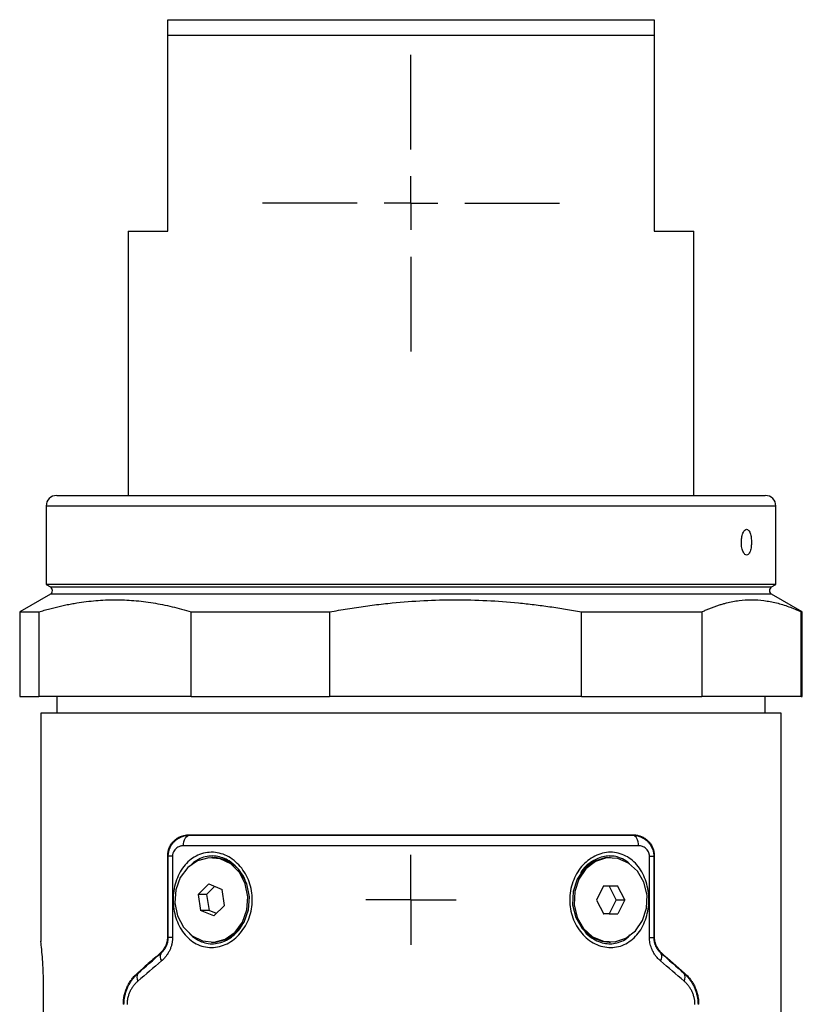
# Model space of a CAD drawing. Header units: millimetres. Extents: x 48 to 750, y 23 to 618.
# Tile 5 of 10: x 245 to 319, y 409 to 502. Entities that reach past the tile are written whole.
import ezdxf

# ---------------------------------------------------------------- set-up
doc = ezdxf.new("R2010")
doc.units = ezdxf.units.MM
doc.layers.add('SLD-0', color=179, linetype='Continuous')

# ---------------------------------------------------------------- blocks, each defined once
blk = doc.blocks.new('SW_CENTERMARKSYMBOL_2')
at = {"layer": 'SLD-0', "color": 0}
for p, q in [((0, 5.08), (0, 14.04)), ((0, 0), (0, 2.54)), ((-5.08, 0), (-14.04, 0)), ((0, 0), (-2.54, 0)), ((0, 0), (0, -2.54)), ((0, 0), (2.54, 0)), ((5.08, 0), (14.04, 0)), ((0, -5.08), (0, -14.04))]:
    blk.add_line(p, q, dxfattribs=at)
blk = doc.blocks.new('SW_CENTERMARKSYMBOL_5')
at = {"layer": 'SLD-0', "color": 0}
for p, q in [((0, 2.54), (0, 4.25585)), ((0, 0), (0, 2.54)), ((-2.54, 0), (-4.25585, 0)), ((0, 0), (-2.54, 0)), ((0, 0), (0, -2.54)), ((0, 0), (2.54, 0)), ((2.54, 0), (4.25585, 0)), ((0, -2.54), (0, -4.25585))]:
    blk.add_line(p, q, dxfattribs=at)

msp = doc.modelspace()

# ---------------------------------------------------------------- linework, layer by layer
at = {"color": 7, "linetype": 'Continuous', "lineweight": 25}
for p, q in [((258.7, 501.91), (304.7, 501.91)), ((258.7, 481.91), (258.7, 500.41)), ((304.7, 500.41), (258.7, 500.41)), ((304.7, 500.41), (304.7, 481.91)), ((254.95, 481.91), (254.95, 456.91)), ((254.95, 481.91), (258.7, 481.91)), ((304.7, 481.91), (308.45, 481.91)), ((308.45, 456.91), (308.45, 481.91)), ((248.2, 456.91), (315.2, 456.91)), ((247.2, 455.91), (247.2, 448.487)), ((316.2, 448.487), (316.2, 455.91)), ((247.2, 448.487), (247.6, 448.256)), ((316.2, 448.487), (247.2, 448.487)), ((315.8, 448.256), (316.2, 448.487)), ((247.6, 447.564), (244.7, 445.889)), ((318.7, 445.889), (315.8, 447.564)), ((244.7, 445.889), (244.7, 437.91)), ((244.7, 445.889), (246.507, 445.889)), ((246.507, 445.889), (246.507, 437.91)), ((260.919, 445.889), (273.995, 445.889)), ((260.919, 437.91), (260.919, 445.889)), ((273.995, 445.889), (273.995, 437.91)), ((297.821, 445.889), (309.188, 445.889)), ((297.821, 437.91), (297.821, 445.889)), ((309.188, 445.889), (309.188, 437.91)), ((318.602, 445.889), (318.7, 445.889)), ((318.602, 437.91), (318.602, 445.889)), ((318.7, 437.91), (318.7, 445.889)), ((244.7, 437.91), (246.507, 437.91)), ((260.919, 437.91), (246.507, 437.91)), ((248.2, 437.91), (248.2, 436.31)), ((260.919, 437.91), (273.995, 437.91)), ((297.821, 437.91), (273.995, 437.91)), ((297.821, 437.91), (309.188, 437.91)), ((318.602, 437.91), (309.188, 437.91)), ((315.2, 436.31), (315.2, 437.91)), ((318.602, 437.91), (318.7, 437.91)), ((246.7, 436.31), (246.7, 414.71)), ((316.7, 436.31), (246.7, 436.31)), ((316.7, 88.31), (316.7, 436.31)), ((258.7, 422.838), (258.7, 415.133)), ((258.7, 415.133), (258.7, 422.81)), ((304.7, 422.838), (304.7, 415.133)), ((304.7, 422.81), (304.7, 415.133)), ((259.151, 422.79), (258.749, 422.79)), ((258.749, 415.112), (258.749, 422.79)), ((259.151, 422.79), (259.151, 415.112)), ((262.975, 422.66), (262.825, 422.66)), ((300.575, 422.66), (300.425, 422.66)), ((304.249, 415.112), (304.249, 422.79)), ((304.249, 422.79), (304.652, 422.79)), ((304.652, 422.79), (304.652, 415.112)), ((265.621, 421.242), (265.471, 421.242)), ((262.589, 420.175), (261.571, 419.181)), ((262.589, 420.175), (263.844, 419.654)), ((261.571, 419.181), (261.807, 417.666)), ((262.371, 419.181), (261.571, 419.181)), ((263.15, 419.942), (262.371, 419.181)), ((262.371, 419.181), (262.607, 417.666)), ((264.08, 418.139), (263.844, 419.654)), ((299.897, 419.985), (299.242, 418.644)), ((299.897, 419.985), (301.23, 420.001)), ((301.109, 418.676), (300.435, 419.992)), ((301.909, 418.676), (301.23, 420.001)), ((299.242, 418.644), (299.921, 417.319)), ((301.109, 418.676), (300.454, 417.335)), ((301.109, 418.676), (301.909, 418.676)), ((301.909, 418.676), (301.254, 417.335)), ((263.062, 417.145), (261.807, 417.666)), ((262.607, 417.666), (261.807, 417.666)), ((263.301, 417.378), (262.607, 417.666)), ((264.08, 418.139), (263.062, 417.145)), ((300.454, 417.335), (299.916, 417.328)), ((301.254, 417.335), (299.921, 417.319)), ((300.454, 417.335), (301.254, 417.335)), ((259.151, 415.112), (258.749, 415.112)), ((262.825, 414.66), (262.975, 414.66)), ((298.724, 415.176), (298.874, 415.176)), ((300.425, 414.66), (300.575, 414.66)), ((304.249, 415.112), (304.652, 415.112)), ((258.349, 414.026), (258.152, 413.784)), ((305.248, 413.784), (305.052, 414.026)), ((246.959, 162.554), (246.959, 410.46))]:
    msp.add_line(p, q, dxfattribs=at)
at = {"color": 8, "linetype": 'Continuous', "lineweight": 25}
for p, q in [((316.2, 455.91), (247.2, 455.91)), ((247.6, 448.256), (315.8, 448.256)), ((313.067, 447.564), (247.6, 447.564)), ((315.8, 447.564), (313.067, 447.564)), ((298.046, 415.811), (298.273, 415.483))]:
    msp.add_line(p, q, dxfattribs=at)
at = {"color": 7, "linetype": 'Continuous', "lineweight": 25, "flags": 128}
for points in [[(260.178, 423.778), (260.189, 423.97), (260.22, 424.155), (260.271, 424.326), (260.34, 424.477), (260.425, 424.601), (260.521, 424.695), (260.626, 424.754), (260.735, 424.777)], [(260.702, 424.81), (260.721, 424.792), (260.735, 424.777)], [(302.666, 424.777), (302.684, 424.796), (302.699, 424.81)], [(303.223, 423.778), (303.212, 423.97), (303.181, 424.155), (303.13, 424.326), (303.06, 424.477), (302.976, 424.601), (302.88, 424.695), (302.775, 424.754), (302.666, 424.777)], [(258.749, 422.79), (258.722, 422.817), (258.7, 422.838)], [(304.7, 422.838), (304.673, 422.811), (304.652, 422.79)], [(265.471, 421.242), (264.65, 422.06), (263.651, 422.545), (262.571, 422.649), (261.516, 422.363), (260.589, 421.715), (259.881, 420.767), (259.461, 419.614), (259.371, 418.367), (259.618, 417.148), (260.18, 416.078)], [(300.425, 422.66), (300.028, 422.634), (298.984, 422.297), (298.081, 421.605), (297.408, 420.625), (297.03, 419.452), (296.984, 418.201), (297.275, 416.996), (297.875, 415.953), (298.724, 415.176)], [(302.277, 422.144), (301.261, 422.581), (300.178, 422.634), (299.134, 422.297), (298.231, 421.605), (297.558, 420.625), (297.18, 419.452), (297.134, 418.201), (297.425, 416.996), (298.025, 415.953), (298.874, 415.176)], [(298.874, 415.176), (299.89, 414.739), (300.973, 414.686), (302.017, 415.023), (302.919, 415.715), (303.593, 416.695), (303.971, 417.868), (304.017, 419.119), (303.726, 420.324), (303.126, 421.367), (302.277, 422.144)], [(260.18, 416.078), (261, 415.26), (262, 414.775), (263.08, 414.671), (264.135, 414.957), (265.062, 415.605), (265.77, 416.553), (266.19, 417.706), (266.28, 418.954), (266.033, 420.172), (265.471, 421.242)], [(262.975, 414.66), (263.23, 414.671), (264.285, 414.957), (265.212, 415.605), (265.92, 416.553), (266.34, 417.706), (266.43, 418.954), (266.183, 420.172), (265.621, 421.242)], [(258.7, 415.133), (258.728, 415.121), (258.749, 415.112)], [(298.724, 415.176), (299.74, 414.739), (300.425, 414.66)], [(304.652, 415.112), (304.679, 415.124), (304.7, 415.133)], [(258.073, 413.631), (258.048, 413.643), (258.028, 413.652)], [(305.373, 413.652), (305.348, 413.64), (305.328, 413.631)], [(255.849, 411.74), (255.877, 411.728), (255.899, 411.718)], [(307.502, 411.718), (307.53, 411.73), (307.552, 411.74)]]:
    msp.add_lwpolyline(points, dxfattribs=at)
at = {"color": 7, "linetype": 'Continuous', "lineweight": 25}
for centre, radius, start, end in [((248.2, 455.91), 1, 90, 180), ((315.2, 455.91), 1, 0, 90), ((247.4, 447.91), 0.4, 300, 60), ((316, 447.91), 0.4, 120, 240), ((262.917, 419.373), 3.288, 34.65239, 88.97404), ((258.629, 413.291), 0.651, 148.53163, 218.25888), ((304.772, 413.291), 0.651, 321.74112, 31.46837), ((256.431, 411.336), 0.654, 144.30656, 213.45919), ((306.97, 411.336), 0.654, 326.54081, 35.69344)]:
    msp.add_arc(centre, radius, start, end, dxfattribs=at)
for start_param, end_param in [(2.128571, 2.174991), (2.193943, 2.198962)]:
    msp.add_ellipse((281.7, 410.46), major_axis=(34.581, 16.988), ratio=0.402361, start_param=start_param, end_param=end_param, dxfattribs=at)
for points, knots in [([(258.7, 500.41), (258.7, 500.521), (258.7, 500.742), (258.7, 501.058), (258.7, 501.358), (258.7, 501.643), (258.7, 501.822), (258.7, 501.91)], [0, 0, 0, 0, 0.207647, 0.41142, 0.611368, 0.807543, 1, 1, 1, 1]), ([(304.7, 501.91), (304.7, 501.837), (304.7, 501.688), (304.7, 501.455), (304.7, 501.21), (304.7, 500.955), (304.7, 500.688), (304.7, 500.503), (304.7, 500.41)], [0, 0, 0, 0, 0.160124, 0.322824, 0.488131, 0.656077, 0.82669, 1, 1, 1, 1]), ([(313.435, 451.268), (313.489, 451.268), (313.612, 451.322), (313.775, 451.596), (313.875, 452.031), (313.902, 452.487), (313.875, 452.943), (313.775, 453.379), (313.612, 453.652), (313.437, 453.73), (313.254, 453.653), (313.076, 453.379), (312.961, 452.944), (312.927, 452.488), (312.961, 452.032), (313.075, 451.596), (313.254, 451.322), (313.381, 451.268), (313.435, 451.268)], [0, 0, 0, 0, 0.054046, 0.124957, 0.195845, 0.24997, 0.303987, 0.374932, 0.445895, 0.499883, 0.554056, 0.624898, 0.695829, 0.749863, 0.803898, 0.874811, 0.945901, 1, 1, 1, 1]), ([(246.507, 445.889), (246.68, 445.942), (247.023, 446.047), (247.538, 446.192), (248.052, 446.325), (248.564, 446.448), (249.075, 446.559), (249.586, 446.66), (250.526, 446.823), (251.897, 446.993), (253.7, 447.069), (255.506, 446.995), (257.009, 446.81), (258.212, 446.591), (259.112, 446.393), (260.015, 446.162), (260.617, 445.98), (260.919, 445.889)], [0, 0, 0, 0, 0.036252, 0.072275, 0.108103, 0.143774, 0.179326, 0.214797, 0.250228, 0.374983, 0.498954, 0.623348, 0.748669, 0.811005, 0.873533, 0.936465, 1, 1, 1, 1]), ([(273.995, 445.889), (274.28, 445.942), (274.848, 446.047), (275.7, 446.192), (276.548, 446.325), (277.395, 446.448), (278.24, 446.559), (279.085, 446.66), (280.64, 446.823), (282.905, 446.993), (285.886, 447.069), (288.872, 446.995), (291.36, 446.81), (293.347, 446.591), (294.834, 446.393), (296.327, 446.162), (297.321, 445.98), (297.821, 445.889)], [0, 0, 0, 0, 0.036252, 0.072275, 0.108103, 0.143774, 0.179326, 0.214797, 0.250228, 0.374983, 0.498954, 0.623348, 0.748669, 0.811005, 0.873533, 0.936465, 1, 1, 1, 1]), ([(309.188, 445.889), (309.301, 445.942), (309.525, 446.047), (309.862, 446.192), (310.198, 446.326), (310.533, 446.448), (310.867, 446.56), (311.202, 446.66), (311.818, 446.824), (312.713, 446.994), (313.501, 447.044), (314.287, 447.044), (315.076, 446.994), (316.059, 446.808), (316.842, 446.589), (317.427, 446.391), (318.014, 446.161), (318.406, 445.98), (318.602, 445.889)], [0, 0, 0, 0, 0.036258, 0.072294, 0.108143, 0.143841, 0.179427, 0.21494, 0.250419, 0.375521, 0.499749, 0.500002, 0.624318, 0.749591, 0.811711, 0.874016, 0.936713, 1, 1, 1, 1]), ([(258.7, 422.838), (258.701, 422.875), (258.702, 422.949), (258.712, 423.06), (258.728, 423.17), (258.756, 423.314), (258.807, 423.489), (258.916, 423.75), (259.098, 424.043), (259.364, 424.323), (259.667, 424.542), (259.96, 424.679), (260.228, 424.759), (260.463, 424.802), (260.622, 424.807), (260.702, 424.81)], [0, 0, 0, 0, 0.031062, 0.062187, 0.093545, 0.125303, 0.186908, 0.250563, 0.375418, 0.50046, 0.622964, 0.749868, 0.833052, 0.916183, 1, 1, 1, 1]), ([(258.749, 422.79), (258.75, 422.834), (258.752, 422.922), (258.765, 423.056), (258.788, 423.192), (258.822, 423.329), (258.866, 423.466), (258.921, 423.601), (258.986, 423.735), (259.063, 423.864), (259.15, 423.989), (259.247, 424.107), (259.398, 424.264), (259.639, 424.459), (259.979, 424.639), (260.315, 424.738), (260.566, 424.773), (260.692, 424.776), (260.735, 424.777)], [0, 0, 0, 0, 0.040777, 0.08267, 0.125656, 0.169698, 0.214744, 0.260728, 0.307573, 0.35519, 0.403481, 0.452341, 0.501661, 0.613543, 0.750995, 0.875372, 0.957183, 1, 1, 1, 1]), ([(260.702, 424.81), (263.713, 424.81), (267.083, 424.81), (274.203, 424.81), (277.951, 424.81), (285.449, 424.81), (289.198, 424.81), (296.317, 424.81), (299.687, 424.81), (302.699, 424.81)], [0, 0, 0, 0, 0.25, 0.25, 0.5, 0.5, 0.75, 0.75, 1, 1, 1, 1]), ([(260.735, 424.777), (260.903, 424.777), (261.241, 424.778), (261.758, 424.778), (262.287, 424.778), (262.827, 424.779), (263.38, 424.779), (263.945, 424.779), (264.522, 424.78), (265.111, 424.78), (265.712, 424.78), (266.325, 424.781), (266.95, 424.781), (267.587, 424.781), (268.236, 424.781), (268.896, 424.782), (269.568, 424.782), (270.251, 424.782), (270.946, 424.782), (271.652, 424.782), (272.369, 424.783), (273.097, 424.783), (273.835, 424.783), (274.583, 424.783), (275.342, 424.783), (276.11, 424.783), (276.888, 424.783), (277.674, 424.783), (278.47, 424.783), (279.274, 424.783), (280.086, 424.784), (280.905, 424.784), (281.985, 424.784), (283.314, 424.784), (284.877, 424.783), (286.409, 424.783), (287.907, 424.783), (289.368, 424.783), (290.791, 424.783), (292.175, 424.782), (293.516, 424.782), (294.815, 424.782), (296.071, 424.781), (297.282, 424.781), (298.448, 424.78), (299.569, 424.779), (300.644, 424.779), (301.677, 424.778), (302.338, 424.778), (302.666, 424.777)], [0, 0, 0, 0, 0.0136885, 0.0275453, 0.04157, 0.0557623, 0.0701219, 0.0846484, 0.0993413, 0.1142003, 0.129225, 0.144415, 0.1597698, 0.175289, 0.1909724, 0.2068195, 0.22283, 0.2390029, 0.2553375, 0.2718334, 0.28849, 0.3053068, 0.3222832, 0.3394185, 0.3567122, 0.3741633, 0.3917713, 0.4095354, 0.4274548, 0.4455289, 0.463757, 0.4821384, 0.5006727, 0.5363602, 0.571472, 0.6060033, 0.639949, 0.6733039, 0.7060628, 0.7382211, 0.7697751, 0.8007206, 0.8310524, 0.8607678, 0.8898641, 0.9183383, 0.9461874, 0.9734088, 1, 1, 1, 1]), ([(302.666, 424.777), (302.708, 424.776), (302.834, 424.773), (303.086, 424.738), (303.424, 424.639), (303.764, 424.457), (304.037, 424.236), (304.239, 424.011), (304.394, 423.78), (304.513, 423.536), (304.594, 423.286), (304.643, 423.037), (304.649, 422.871), (304.652, 422.79)], [0, 0, 0, 0, 0.042481, 0.12454, 0.249819, 0.387546, 0.499461, 0.589352, 0.677386, 0.762934, 0.845461, 0.924567, 1, 1, 1, 1]), ([(302.699, 424.81), (302.747, 424.809), (302.842, 424.807), (302.984, 424.792), (303.125, 424.767), (303.263, 424.733), (303.469, 424.665), (303.732, 424.543), (304.034, 424.325), (304.301, 424.045), (304.483, 423.755), (304.592, 423.492), (304.653, 423.282), (304.693, 423.063), (304.698, 422.913), (304.7, 422.838)], [0, 0, 0, 0, 0.050269, 0.100222, 0.150017, 0.199811, 0.249762, 0.376158, 0.498768, 0.623085, 0.748437, 0.811741, 0.873986, 0.937179, 1, 1, 1, 1]), ([(302.7, 424.81), (302.744, 424.812), (302.791, 424.814), (302.836, 424.804), (302.84, 424.804)], [0, 0, 0, 0, 0.92014, 1, 1, 1, 1]), ([(260.178, 423.778), (260.148, 423.777), (260.087, 423.775), (259.997, 423.763), (259.908, 423.744), (259.79, 423.708), (259.649, 423.644), (259.491, 423.533), (259.353, 423.392), (259.254, 423.234), (259.193, 423.08), (259.158, 422.937), (259.154, 422.839), (259.151, 422.79)], [0, 0, 0, 0, 0.062941, 0.125307, 0.187405, 0.249548, 0.376379, 0.499131, 0.627339, 0.748911, 0.834723, 0.917468, 1, 1, 1, 1]), ([(303.223, 423.778), (303.055, 423.778), (302.719, 423.778), (302.209, 423.778), (301.694, 423.779), (301.173, 423.779), (300.647, 423.779), (300.117, 423.78), (299.581, 423.78), (299.041, 423.78), (298.496, 423.781), (297.947, 423.781), (297.394, 423.781), (296.836, 423.781), (296.275, 423.782), (295.709, 423.782), (295.14, 423.782), (294.568, 423.782), (293.992, 423.783), (293.413, 423.783), (292.831, 423.783), (292.246, 423.783), (291.658, 423.783), (291.068, 423.784), (290.475, 423.784), (289.88, 423.784), (289.283, 423.784), (288.683, 423.784), (288.082, 423.784), (287.48, 423.784), (286.875, 423.784), (286.27, 423.785), (285.663, 423.785), (285.055, 423.785), (284.446, 423.785), (283.837, 423.785), (283.227, 423.785), (282.616, 423.785), (282.006, 423.785), (281.395, 423.785), (280.784, 423.785), (280.174, 423.785), (279.564, 423.785), (278.955, 423.785), (278.346, 423.785), (277.738, 423.785), (277.131, 423.785), (276.526, 423.784), (275.921, 423.784), (275.319, 423.784), (274.717, 423.784), (274.118, 423.784), (273.521, 423.784), (272.926, 423.784), (272.333, 423.784), (271.743, 423.783), (271.155, 423.783), (270.57, 423.783), (269.988, 423.783), (269.409, 423.783), (268.833, 423.782), (268.26, 423.782), (267.692, 423.782), (267.126, 423.782), (266.565, 423.781), (266.007, 423.781), (265.454, 423.781), (264.905, 423.781), (264.36, 423.78), (263.82, 423.78), (263.284, 423.78), (262.754, 423.779), (262.228, 423.779), (261.707, 423.779), (261.192, 423.778), (260.682, 423.778), (260.346, 423.778), (260.178, 423.778)], [0, 0, 0, 0, 0.013333, 0.026667, 0.04, 0.053333, 0.066667, 0.08, 0.093333, 0.106667, 0.12, 0.133333, 0.146667, 0.16, 0.173333, 0.186667, 0.2, 0.213333, 0.226667, 0.24, 0.253333, 0.266667, 0.28, 0.293333, 0.306667, 0.32, 0.333333, 0.346667, 0.36, 0.373333, 0.386667, 0.4, 0.413333, 0.426667, 0.44, 0.453333, 0.466667, 0.48, 0.493333, 0.506667, 0.52, 0.533333, 0.546667, 0.56, 0.573333, 0.586667, 0.6, 0.613333, 0.626667, 0.64, 0.653333, 0.666667, 0.68, 0.693333, 0.706667, 0.72, 0.733333, 0.746667, 0.76, 0.773333, 0.786667, 0.8, 0.813333, 0.826667, 0.84, 0.853333, 0.866667, 0.88, 0.893333, 0.906667, 0.92, 0.933333, 0.946667, 0.96, 0.973333, 0.986667, 1, 1, 1, 1]), ([(304.249, 422.79), (304.249, 422.819), (304.247, 422.878), (304.235, 422.964), (304.215, 423.049), (304.188, 423.132), (304.137, 423.248), (304.048, 423.39), (303.911, 423.532), (303.753, 423.644), (303.584, 423.72), (303.405, 423.769), (303.284, 423.775), (303.223, 423.778)], [0, 0, 0, 0, 0.049489, 0.098627, 0.148038, 0.198333, 0.250094, 0.37184, 0.500124, 0.622877, 0.749972, 0.8744, 1, 1, 1, 1]), ([(261.732, 414.354), (261.5, 414.442), (261.05, 414.678), (260.461, 415.188), (259.967, 415.821), (259.59, 416.555), (259.334, 417.364), (259.208, 418.222), (259.204, 419.093), (259.332, 419.947), (259.586, 420.755), (259.967, 421.491), (260.453, 422.129), (261.041, 422.635), (261.709, 422.988), (262.44, 423.166), (263.197, 423.174), (263.944, 422.995), (264.651, 422.645), (265.287, 422.136), (265.834, 421.502), (266.257, 420.765), (266.549, 419.952), (266.693, 419.094), (266.696, 418.223), (266.549, 417.37), (266.259, 416.561), (265.831, 415.825), (265.295, 415.187), (264.663, 414.683), (263.96, 414.332), (263.21, 414.155), (262.452, 414.146), (261.965, 414.266), (261.732, 414.354)], [0, 0, 0, 0, 0.031064, 0.062693, 0.09397, 0.125122, 0.156098, 0.18757, 0.219, 0.249998, 0.281074, 0.312383, 0.343901, 0.374827, 0.405901, 0.43732, 0.468823, 0.499876, 0.530872, 0.562426, 0.593831, 0.625137, 0.656271, 0.687767, 0.719109, 0.750147, 0.781238, 0.812645, 0.844153, 0.874976, 0.90595, 0.937283, 0.968868, 1, 1, 1, 1]), ([(298.124, 415.205), (297.928, 415.394), (297.567, 415.818), (297.146, 416.558), (296.852, 417.37), (296.705, 418.223), (296.705, 419.092), (296.857, 419.948), (297.143, 420.761), (297.563, 421.495), (298.1, 422.127), (298.74, 422.629), (299.444, 422.989), (300.188, 423.173), (300.94, 423.175), (301.669, 422.989), (302.347, 422.643), (302.938, 422.14), (303.43, 421.507), (303.807, 420.768), (304.068, 419.956), (304.197, 419.099), (304.198, 418.227), (304.066, 417.371), (303.813, 416.558), (303.435, 415.823), (302.946, 415.189), (302.351, 414.686), (301.683, 414.328), (300.959, 414.146), (300.209, 414.145), (299.461, 414.331), (298.747, 414.678), (298.32, 415.015), (298.124, 415.205)], [0, 0, 0, 0, 0.031129, 0.062684, 0.093972, 0.125104, 0.156158, 0.187596, 0.21903, 0.249932, 0.280977, 0.312317, 0.343861, 0.374695, 0.405596, 0.43713, 0.468623, 0.499813, 0.53086, 0.562342, 0.593753, 0.625017, 0.65622, 0.687586, 0.718963, 0.75003, 0.781225, 0.812624, 0.844074, 0.874892, 0.905764, 0.937206, 0.968719, 1, 1, 1, 1]), ([(246.959, 410.46), (246.951, 411.015), (246.935, 412.126), (246.827, 413.556), (246.735, 414.438), (246.688, 414.818), (246.701, 414.71), (246.701, 414.71)], [0, 0, 0, 0, 0.249821, 0.4997909, 0.7497935, 0.9997611, 1, 1, 1, 1]), ([(258.028, 413.652), (258.059, 413.68), (258.122, 413.737), (258.209, 413.831), (258.307, 413.949), (258.409, 414.096), (258.509, 414.279), (258.592, 414.476), (258.653, 414.688), (258.693, 414.908), (258.698, 415.058), (258.7, 415.133)], [0, 0, 0, 0, 0.084836, 0.168082, 0.250084, 0.376774, 0.499794, 0.62674, 0.749787, 0.875656, 1, 1, 1, 1]), ([(258.073, 413.631), (258.106, 413.661), (258.17, 413.719), (258.26, 413.815), (258.342, 413.915), (258.417, 414.018), (258.483, 414.124), (258.558, 414.262), (258.635, 414.439), (258.7, 414.66), (258.741, 414.885), (258.746, 415.037), (258.749, 415.112)], [0, 0, 0, 0, 0.093194, 0.182394, 0.267601, 0.348833, 0.426131, 0.49956, 0.632319, 0.75929, 0.881461, 1, 1, 1, 1]), ([(259.151, 415.112), (259.151, 415.062), (259.149, 414.964), (259.138, 414.817), (259.12, 414.672), (259.094, 414.528), (259.061, 414.386), (259.02, 414.246), (258.972, 414.107), (258.917, 413.97), (258.833, 413.788), (258.71, 413.566), (258.536, 413.319), (258.339, 413.089), (258.192, 412.956), (258.117, 412.888)], [0, 0, 0, 0, 0.055216, 0.110032, 0.164666, 0.219339, 0.27427, 0.329676, 0.385769, 0.442752, 0.50082, 0.621169, 0.743494, 0.869307, 1, 1, 1, 1]), ([(305.284, 412.888), (305.24, 412.927), (305.154, 413.003), (305.033, 413.127), (304.919, 413.256), (304.813, 413.393), (304.715, 413.535), (304.626, 413.683), (304.531, 413.864), (304.437, 414.078), (304.353, 414.329), (304.293, 414.585), (304.256, 414.846), (304.252, 415.023), (304.249, 415.112)], [0, 0, 0, 0, 0.075466, 0.149173, 0.221365, 0.292301, 0.362256, 0.431514, 0.500368, 0.603763, 0.704203, 0.802881, 0.901054, 1, 1, 1, 1]), ([(304.652, 415.112), (304.653, 415.075), (304.654, 415), (304.664, 414.888), (304.68, 414.775), (304.703, 414.664), (304.732, 414.553), (304.768, 414.444), (304.81, 414.338), (304.879, 414.191), (304.985, 414.01), (305.143, 413.805), (305.264, 413.691), (305.328, 413.631)], [0, 0, 0, 0, 0.058924, 0.118582, 0.179139, 0.240744, 0.303538, 0.367648, 0.433192, 0.500281, 0.651128, 0.81762, 1, 1, 1, 1]), ([(304.7, 415.133), (304.701, 415.096), (304.702, 415.021), (304.712, 414.909), (304.728, 414.798), (304.758, 414.653), (304.809, 414.476), (304.892, 414.279), (304.992, 414.095), (305.107, 413.931), (305.234, 413.78), (305.326, 413.695), (305.373, 413.652)], [0, 0, 0, 0, 0.062089, 0.124257, 0.186852, 0.250217, 0.373329, 0.500345, 0.623308, 0.750074, 0.873451, 1, 1, 1, 1]), ([(254.5, 408.781), (254.501, 408.832), (254.502, 408.935), (254.512, 409.089), (254.527, 409.242), (254.549, 409.395), (254.576, 409.548), (254.631, 409.795), (254.732, 410.13), (254.898, 410.515), (255.094, 410.865), (255.314, 411.181), (255.565, 411.478), (255.753, 411.651), (255.849, 411.74)], [0, 0, 0, 0, 0.0408144, 0.0817494, 0.1229636, 0.1646125, 0.2068468, 0.249811, 0.3726383, 0.5003397, 0.6178137, 0.7394633, 0.8665029, 1, 1, 1, 1]), ([(254.56, 408.755), (254.561, 408.809), (254.562, 408.919), (254.573, 409.085), (254.591, 409.253), (254.616, 409.421), (254.649, 409.59), (254.689, 409.759), (254.738, 409.928), (254.794, 410.095), (254.858, 410.261), (254.947, 410.462), (255.067, 410.697), (255.232, 410.963), (255.425, 411.226), (255.647, 411.484), (255.814, 411.639), (255.899, 411.718)], [0, 0, 0, 0, 0.046531, 0.093733, 0.141629, 0.190238, 0.239573, 0.289643, 0.340455, 0.39201, 0.444305, 0.497337, 0.586531, 0.681597, 0.782371, 0.888609, 1, 1, 1, 1]), ([(307.502, 411.718), (307.55, 411.674), (307.645, 411.587), (307.779, 411.449), (307.905, 411.307), (308.022, 411.163), (308.129, 411.016), (308.227, 410.869), (308.317, 410.721), (308.397, 410.573), (308.499, 410.368), (308.61, 410.1), (308.715, 409.763), (308.788, 409.425), (308.833, 409.088), (308.838, 408.865), (308.841, 408.755)], [0, 0, 0, 0, 0.062503, 0.123467, 0.182831, 0.240541, 0.296548, 0.35081, 0.403293, 0.453969, 0.502821, 0.608109, 0.710439, 0.809813, 0.90629, 1, 1, 1, 1]), ([(307.552, 411.74), (307.601, 411.696), (307.698, 411.609), (307.835, 411.469), (307.965, 411.324), (308.086, 411.174), (308.2, 411.019), (308.305, 410.859), (308.403, 410.694), (308.529, 410.455), (308.668, 410.132), (308.784, 409.749), (308.854, 409.4), (308.893, 409.091), (308.898, 408.884), (308.9, 408.781)], [0, 0, 0, 0, 0.067528, 0.133329, 0.197523, 0.260238, 0.321612, 0.38179, 0.440929, 0.499193, 0.626535, 0.749631, 0.835226, 0.918271, 1, 1, 1, 1]), ([(255.885, 410.975), (255.849, 410.943), (255.777, 410.88), (255.675, 410.779), (255.577, 410.673), (255.451, 410.522), (255.306, 410.32), (255.15, 410.048), (255.022, 409.755), (254.935, 409.471), (254.883, 409.213), (254.854, 408.984), (254.851, 408.831), (254.849, 408.755)], [0, 0, 0, 0, 0.063915, 0.126731, 0.188566, 0.249546, 0.376807, 0.498647, 0.626484, 0.749176, 0.833839, 0.917099, 1, 1, 1, 1]), ([(308.552, 408.755), (308.551, 408.8), (308.55, 408.892), (308.54, 409.028), (308.524, 409.165), (308.501, 409.3), (308.458, 409.498), (308.379, 409.754), (308.251, 410.047), (308.096, 410.32), (307.921, 410.562), (307.727, 410.784), (307.587, 410.911), (307.516, 410.975)], [0, 0, 0, 0, 0.049492, 0.099057, 0.148922, 0.199311, 0.250439, 0.372925, 0.501045, 0.623029, 0.750381, 0.873207, 1, 1, 1, 1])]:
    msp.add_open_spline(points, degree=3, knots=knots, dxfattribs=at)
at = {"color": 8, "linetype": 'Continuous', "lineweight": 25}
for points, knots in [([(266.091, 420.246), (266.073, 420.336), (266.004, 420.662), (265.775, 421.015), (265.512, 421.408), (265.144, 421.852), (264.597, 422.311), (263.906, 422.655), (263.258, 422.816), (262.58, 422.82), (261.899, 422.657), (261.283, 422.31), (260.89, 422.009), (260.742, 421.807), (260.738, 421.801)], [0, 0, 0, 0, 0.036455, 0.133275, 0.168682, 0.232074, 0.373037, 0.469332, 0.569394, 0.673286, 0.780673, 0.891168, 0.99704, 1, 1, 1, 1]), ([(302.37, 422.057), (302.251, 422.165), (301.948, 422.441), (301.203, 422.769), (300.346, 422.864), (299.479, 422.652), (298.641, 422.206), (297.972, 421.691), (297.757, 421.202), (297.75, 421.186)], [0, 0, 0, 0, 0.0894088, 0.2288403, 0.4648937, 0.5821922, 0.7284595, 0.9911173, 1, 1, 1, 1]), ([(261.906, 414.694), (262.112, 414.629), (262.534, 414.498), (263.217, 414.501), (263.911, 414.663), (264.575, 414.997), (265.149, 415.482), (265.601, 415.968), (265.753, 416.351), (265.81, 416.493)], [0, 0, 0, 0, 0.144376, 0.2942, 0.448992, 0.608193, 0.760614, 0.911416, 1, 1, 1, 1]), ([(260.692, 415.611), (260.717, 415.569), (260.888, 415.28), (261.323, 414.978), (261.733, 414.778), (261.906, 414.694)], [0, 0, 0, 0, 0.08906, 0.61494, 1, 1, 1, 1]), ([(298.273, 415.483), (298.49, 415.295), (298.907, 414.936), (299.784, 414.549), (300.667, 414.451), (301.492, 414.676), (302.044, 414.915), (302.304, 415.228), (302.394, 415.337)], [0, 0, 0, 0, 0.175827, 0.336559, 0.608359, 0.7445, 0.911615, 1, 1, 1, 1])]:
    msp.add_open_spline(points, degree=3, knots=knots, dxfattribs=at)
at = {"color": 7, "linetype": 'Continuous', "lineweight": 25}
for points in [[(255.849, 411.74), (256.553, 412.356), (257.28, 412.995), (258.028, 413.652)], [(255.899, 411.718), (256.607, 412.34), (257.332, 412.979), (258.073, 413.631)], [(305.328, 413.631), (306.069, 412.979), (306.794, 412.34), (307.502, 411.718)], [(305.373, 413.652), (306.121, 412.995), (306.848, 412.356), (307.552, 411.74)], [(258.117, 412.888), (257.356, 412.235), (256.611, 411.597), (255.885, 410.975)], [(307.516, 410.975), (306.79, 411.597), (306.045, 412.235), (305.284, 412.888)]]:
    msp.add_open_spline(points, degree=3, dxfattribs=at)

# ---------------------------------------------------------------- block references
at = {"layer": 'SLD-0'}
for name, p in [('SW_CENTERMARKSYMBOL_2', (281.7, 484.56)), ('SW_CENTERMARKSYMBOL_5', (281.7, 418.66))]:
    msp.add_blockref(name, p, dxfattribs=at)

doc.saveas('drawing.dxf')
